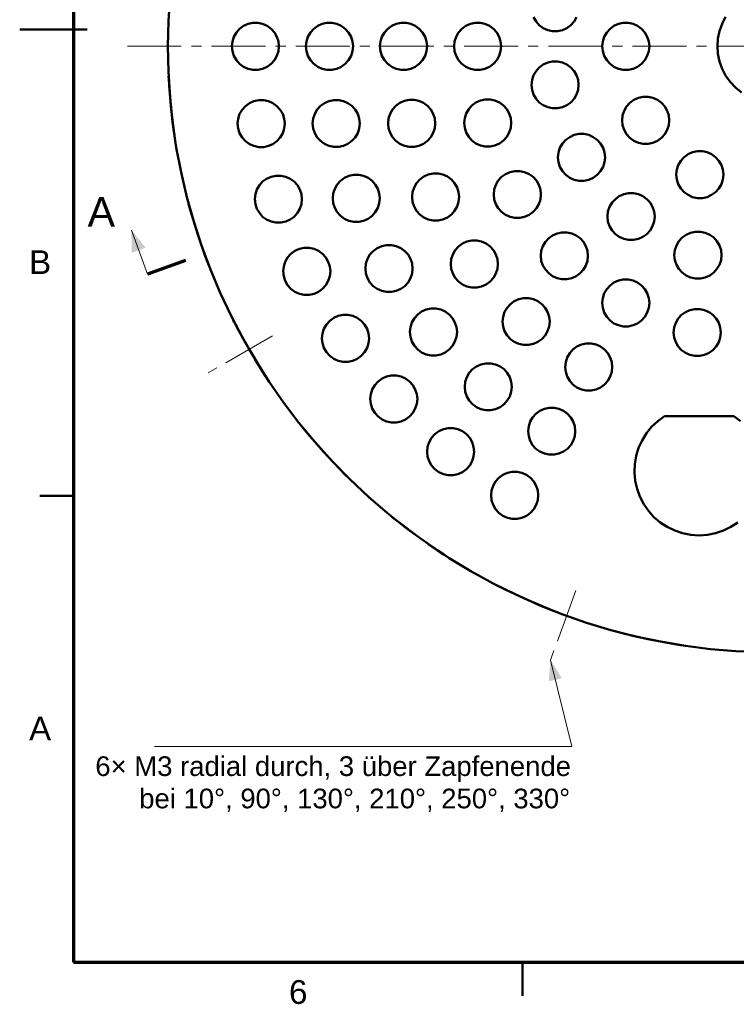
# Model space of a CAD drawing. Header units: millimetres. Extents: x 2 to 418, y 2 to 295.
# Tile 1 of 4: x 2 to 108, y 4 to 150. Entities that reach past the tile are written whole.
import ezdxf

# ---------------------------------------------------------------- set-up
doc = ezdxf.new("R2010")
doc.units = ezdxf.units.MM
doc.linetypes.add('MITTELLINIE', pattern=[12.5, 8, -1.5, 1.5, -1.5])
for name, color, linetype in [('DUENN', 7, 'Continuous'), ('FLAECHE', 7, 'Continuous'), ('KONTUR', 7, 'Continuous'), ('MITTELLINIE', 7, 'MITTELLINIE'), ('TEXT', 7, 'Continuous')]:
    doc.layers.add(name, color=color, linetype=linetype)
doc.styles.add('RFN', font='arial.ttf')

msp = doc.modelspace()

# ---------------------------------------------------------------- hatches: boundary and pattern name
at = {"layer": 'FLAECHE'}
for points in [[(18.58, 118.72), (18.64, 115.33), (20.7, 116.09), (18.58, 118.72)], [(80.82, 54.85), (80.57, 51.7), (82.51, 52.18), (80.82, 54.85)]]:
    msp.add_hatch(color=7, dxfattribs=at).paths.add_polyline_path(points)

# ---------------------------------------------------------------- linework, layer by layer
at = {"layer": 'DUENN', "lineweight": 20}
for p, q in [((20.97, 112.14), (18.58, 118.72)), ((80.82, 54.85), (84, 42)), ((84, 42), (22, 42))]:
    msp.add_line(p, q, dxfattribs=at)
at = {"layer": 'KONTUR', "lineweight": 70}
for p, q in [((10, 287), (10, 10)), ((26.61, 114.19), (20.97, 112.14)), ((10, 10), (410, 10))]:
    msp.add_line(p, q, dxfattribs=at)
at = {"layer": 'KONTUR', "lineweight": 50}
for p, q in [((2, 148.5), (12, 148.5)), ((97.73, 91.07), (108.04, 91.07)), ((10, 79.25), (5, 79.25)), ((76.67, 5), (76.67, 10))]:
    msp.add_line(p, q, dxfattribs=at)
for points in [[(24.32, 153.53), (24.08, 149.77), (24, 146)], [(33.5, 146), (33.58, 146.73), (33.8, 147.42), (34.17, 148.06), (34.66, 148.6), (35.25, 149.03), (35.92, 149.33), (36.63, 149.48), (37.37, 149.48), (38.08, 149.33), (38.75, 149.03), (39.34, 148.6), (39.83, 148.06), (40.2, 147.42), (40.42, 146.73), (40.5, 146), (40.42, 145.27), (40.2, 144.58), (39.83, 143.94), (39.34, 143.4), (38.75, 142.97), (38.08, 142.67), (37.37, 142.52), (36.63, 142.52), (35.92, 142.67), (35.25, 142.97), (34.66, 143.4), (34.17, 143.94), (33.8, 144.58), (33.58, 145.27), (33.5, 146)], [(44.5, 146), (44.58, 146.73), (44.8, 147.42), (45.17, 148.06), (45.66, 148.6), (46.25, 149.03), (46.92, 149.33), (47.63, 149.48), (48.37, 149.48), (49.08, 149.33), (49.75, 149.03), (50.34, 148.6), (50.83, 148.06), (51.2, 147.42), (51.42, 146.73), (51.5, 146), (51.42, 145.27), (51.2, 144.58), (50.83, 143.94), (50.34, 143.4), (49.75, 142.97), (49.08, 142.67), (48.37, 142.52), (47.63, 142.52), (46.92, 142.67), (46.25, 142.97), (45.66, 143.4), (45.17, 143.94), (44.8, 144.58), (44.58, 145.27), (44.5, 146)], [(55.5, 146), (55.58, 146.73), (55.8, 147.42), (56.17, 148.06), (56.66, 148.6), (57.25, 149.03), (57.92, 149.33), (58.63, 149.48), (59.37, 149.48), (60.08, 149.33), (60.75, 149.03), (61.34, 148.6), (61.83, 148.06), (62.2, 147.42), (62.42, 146.73), (62.5, 146), (62.42, 145.27), (62.2, 144.58), (61.83, 143.94), (61.34, 143.4), (60.75, 142.97), (60.08, 142.67), (59.37, 142.52), (58.63, 142.52), (57.92, 142.67), (57.25, 142.97), (56.66, 143.4), (56.17, 143.94), (55.8, 144.58), (55.58, 145.27), (55.5, 146)], [(66.5, 146), (66.58, 146.73), (66.8, 147.42), (67.17, 148.06), (67.66, 148.6), (68.25, 149.03), (68.92, 149.33), (69.63, 149.48), (70.37, 149.48), (71.08, 149.33), (71.75, 149.03), (72.34, 148.6), (72.83, 148.06), (73.2, 147.42), (73.42, 146.73), (73.5, 146), (73.42, 145.27), (73.2, 144.58), (72.83, 143.94), (72.34, 143.4), (71.75, 142.97), (71.08, 142.67), (70.37, 142.52), (69.63, 142.52), (68.92, 142.67), (68.25, 142.97), (67.66, 143.4), (67.17, 143.94), (66.8, 144.58), (66.58, 145.27), (66.5, 146)], [(84.7, 150.31), (84.33, 149.67), (83.84, 149.13), (83.25, 148.7), (82.58, 148.4), (81.87, 148.25), (81.14, 148.25), (80.42, 148.4), (79.75, 148.7), (79.16, 149.13), (78.67, 149.67), (78.3, 150.31)], [(88.5, 146), (88.58, 146.73), (88.8, 147.42), (89.17, 148.06), (89.66, 148.6), (90.25, 149.03), (90.92, 149.33), (91.63, 149.48), (92.37, 149.48), (93.08, 149.33), (93.75, 149.03), (94.34, 148.6), (94.83, 148.06), (95.2, 147.42), (95.42, 146.73), (95.5, 146), (95.42, 145.27), (95.2, 144.58), (94.83, 143.94), (94.34, 143.4), (93.75, 142.97), (93.08, 142.67), (92.37, 142.52), (91.63, 142.52), (90.92, 142.67), (90.25, 142.97), (89.66, 143.4), (89.17, 143.94), (88.8, 144.58), (88.58, 145.27), (88.5, 146)], [(105.6, 146), (105.68, 147.14), (105.91, 148.27), (106.3, 149.35), (106.82, 150.36)], [(24, 146), (24.08, 142.23), (24.32, 138.47), (24.71, 134.72), (25.26, 130.99), (25.97, 127.29), (26.83, 123.62), (27.84, 119.99), (29.01, 116.4), (30.32, 112.87), (31.78, 109.39), (33.39, 105.98), (35.13, 102.64), (37.02, 99.38), (39.04, 96.19), (41.19, 93.1), (43.47, 90.1), (45.87, 87.19), (48.39, 84.39), (51.03, 81.7), (53.78, 79.12), (56.63, 76.65), (59.59, 74.31), (62.64, 72.1), (65.78, 70.01), (69, 68.06), (72.3, 66.24), (75.68, 64.57), (79.12, 63.03), (82.63, 61.64), (86.19, 60.4), (89.8, 59.32), (93.45, 58.38), (97.14, 57.59), (100.85, 56.97), (104.59, 56.49), (108.35, 56.18), (112.12, 56.02)], [(109.16, 139.14), (108.27, 139.86), (107.48, 140.7), (106.82, 141.64), (106.3, 142.65), (105.91, 143.73), (105.68, 144.86), (105.6, 146)], [(78, 140.27), (78.08, 141), (78.3, 141.69), (78.67, 142.33), (79.16, 142.87), (79.75, 143.3), (80.42, 143.6), (81.14, 143.75), (81.87, 143.75), (82.58, 143.6), (83.25, 143.3), (83.84, 142.87), (84.33, 142.33), (84.7, 141.69), (84.92, 141), (85, 140.27), (84.92, 139.54), (84.7, 138.85), (84.33, 138.21), (83.84, 137.67), (83.25, 137.24), (82.58, 136.94), (81.87, 136.79), (81.14, 136.79), (80.42, 136.94), (79.75, 137.24), (79.16, 137.67), (78.67, 138.21), (78.3, 138.85), (78.08, 139.54), (78, 140.27)], [(24.11, 141.58), (24.11, 141.56), (24.11, 141.48), (24.13, 141.2), (24.19, 140.12), (24.49, 136.59)], [(34.36, 134.52), (34.44, 135.25), (34.66, 135.95), (35.03, 136.58), (35.52, 137.12), (36.11, 137.55), (36.78, 137.85), (37.49, 138), (38.23, 138), (38.94, 137.85), (39.61, 137.55), (40.2, 137.12), (40.69, 136.58), (41.06, 135.95), (41.28, 135.25), (41.36, 134.52), (41.28, 133.8), (41.06, 133.1), (40.69, 132.47), (40.2, 131.92), (39.61, 131.49), (38.94, 131.2), (38.23, 131.04), (37.49, 131.04), (36.78, 131.2), (36.11, 131.49), (35.52, 131.92), (35.03, 132.47), (34.66, 133.1), (34.44, 133.8), (34.36, 134.52)], [(45.5, 134.54), (45.58, 135.27), (45.81, 135.96), (46.17, 136.6), (46.66, 137.14), (47.25, 137.57), (47.92, 137.87), (48.64, 138.02), (49.37, 138.02), (50.08, 137.87), (50.75, 137.57), (51.34, 137.14), (51.83, 136.6), (52.2, 135.96), (52.43, 135.27), (52.5, 134.54), (52.43, 133.81), (52.2, 133.12), (51.83, 132.48), (51.34, 131.94), (50.75, 131.51), (50.08, 131.21), (49.37, 131.06), (48.64, 131.06), (47.92, 131.21), (47.25, 131.51), (46.66, 131.94), (46.17, 132.48), (45.81, 133.12), (45.58, 133.81), (45.5, 134.54)], [(56.7, 134.56), (56.78, 135.29), (57, 135.99), (57.37, 136.62), (57.86, 137.17), (58.45, 137.6), (59.12, 137.89), (59.84, 138.05), (60.57, 138.05), (61.28, 137.89), (61.95, 137.6), (62.54, 137.17), (63.03, 136.62), (63.4, 135.99), (63.63, 135.29), (63.7, 134.56), (63.63, 133.84), (63.4, 133.14), (63.03, 132.51), (62.54, 131.96), (61.95, 131.53), (61.28, 131.24), (60.57, 131.08), (59.84, 131.08), (59.12, 131.24), (58.45, 131.53), (57.86, 131.96), (57.37, 132.51), (57, 133.14), (56.78, 133.84), (56.7, 134.56)], [(68, 134.61), (68.08, 135.34), (68.3, 136.04), (68.67, 136.67), (69.16, 137.21), (69.75, 137.64), (70.42, 137.94), (71.13, 138.09), (71.87, 138.09), (72.58, 137.94), (73.25, 137.64), (73.84, 137.21), (74.33, 136.67), (74.7, 136.04), (74.92, 135.34), (75, 134.61), (74.92, 133.88), (74.7, 133.19), (74.33, 132.55), (73.84, 132.01), (73.25, 131.58), (72.58, 131.28), (71.87, 131.13), (71.13, 131.13), (70.42, 131.28), (69.75, 131.58), (69.16, 132.01), (68.67, 132.55), (68.3, 133.19), (68.08, 133.88), (68, 134.61)], [(91.45, 135), (91.52, 135.73), (91.75, 136.42), (92.12, 137.06), (92.61, 137.6), (93.2, 138.03), (93.87, 138.33), (94.58, 138.48), (95.31, 138.48), (96.03, 138.33), (96.7, 138.03), (97.29, 137.6), (97.78, 137.06), (98.14, 136.42), (98.37, 135.73), (98.45, 135), (98.37, 134.27), (98.14, 133.58), (97.78, 132.94), (97.29, 132.4), (96.7, 131.97), (96.03, 131.67), (95.31, 131.52), (94.58, 131.52), (93.87, 131.67), (93.2, 131.97), (92.61, 132.4), (92.12, 132.94), (91.75, 133.58), (91.52, 134.27), (91.45, 135)], [(24.49, 136.59), (24.93, 133.08), (25.09, 132.01), (25.14, 131.73), (25.15, 131.66), (25.15, 131.63)], [(25.15, 131.63), (25.15, 131.66), (25.14, 131.73), (25.09, 132.01), (24.93, 133.08), (24.49, 136.59)], [(24.49, 136.59), (24.93, 133.08), (25.09, 132.01), (25.14, 131.73), (25.15, 131.66), (25.15, 131.63)], [(25.15, 131.63), (25.15, 131.66), (25.14, 131.73), (25.09, 132.01), (24.93, 133.08), (24.49, 136.59)], [(81.92, 129.5), (82, 130.23), (82.22, 130.92), (82.59, 131.56), (83.08, 132.1), (83.67, 132.53), (84.34, 132.83), (85.06, 132.98), (85.79, 132.98), (86.5, 132.83), (87.17, 132.53), (87.76, 132.1), (88.25, 131.56), (88.62, 130.92), (88.84, 130.23), (88.92, 129.5), (88.84, 128.77), (88.62, 128.08), (88.25, 127.44), (87.76, 126.9), (87.17, 126.47), (86.5, 126.17), (85.79, 126.02), (85.06, 126.02), (84.34, 126.17), (83.67, 126.47), (83.08, 126.9), (82.59, 127.44), (82.22, 128.08), (82, 128.77), (81.92, 129.5)], [(99.5, 126.95), (99.58, 127.68), (99.8, 128.37), (100.17, 129), (100.66, 129.55), (101.25, 129.98), (101.92, 130.28), (102.63, 130.43), (103.37, 130.43), (104.08, 130.28), (104.75, 129.98), (105.34, 129.55), (105.83, 129), (106.2, 128.37), (106.42, 127.68), (106.5, 126.95), (106.42, 126.22), (106.2, 125.52), (105.83, 124.89), (105.34, 124.35), (104.75, 123.92), (104.08, 123.62), (103.37, 123.47), (102.63, 123.47), (101.92, 123.62), (101.25, 123.92), (100.66, 124.35), (100.17, 124.89), (99.8, 125.52), (99.58, 126.22), (99.5, 126.95)], [(72.39, 124), (72.47, 124.73), (72.7, 125.42), (73.06, 126.06), (73.55, 126.6), (74.14, 127.03), (74.81, 127.33), (75.53, 127.48), (76.26, 127.48), (76.98, 127.33), (77.64, 127.03), (78.24, 126.6), (78.73, 126.06), (79.09, 125.42), (79.32, 124.73), (79.39, 124), (79.32, 123.27), (79.09, 122.58), (78.73, 121.94), (78.24, 121.4), (77.64, 120.97), (76.98, 120.67), (76.26, 120.52), (75.53, 120.52), (74.81, 120.67), (74.14, 120.97), (73.55, 121.4), (73.06, 121.94), (72.7, 122.58), (72.47, 123.27), (72.39, 124)], [(36.92, 123.3), (37, 124.03), (37.22, 124.73), (37.59, 125.36), (38.08, 125.9), (38.67, 126.33), (39.34, 126.63), (40.06, 126.78), (40.79, 126.78), (41.5, 126.63), (42.17, 126.33), (42.76, 125.9), (43.25, 125.36), (43.62, 124.73), (43.84, 124.03), (43.92, 123.3), (43.84, 122.58), (43.62, 121.88), (43.25, 121.25), (42.76, 120.7), (42.17, 120.27), (41.5, 119.98), (40.79, 119.82), (40.06, 119.82), (39.34, 119.98), (38.67, 120.27), (38.08, 120.7), (37.59, 121.25), (37.22, 121.88), (37, 122.58), (36.92, 123.3)], [(48.48, 123.43), (48.56, 124.15), (48.78, 124.85), (49.15, 125.48), (49.64, 126.03), (50.23, 126.46), (50.9, 126.76), (51.61, 126.91), (52.35, 126.91), (53.06, 126.76), (53.73, 126.46), (54.32, 126.03), (54.81, 125.48), (55.18, 124.85), (55.4, 124.15), (55.48, 123.43), (55.4, 122.7), (55.18, 122), (54.81, 121.37), (54.32, 120.83), (53.73, 120.4), (53.06, 120.1), (52.35, 119.95), (51.61, 119.95), (50.9, 120.1), (50.23, 120.4), (49.64, 120.83), (49.15, 121.37), (48.78, 122), (48.56, 122.7), (48.48, 123.43)], [(60.26, 123.63), (60.33, 124.36), (60.56, 125.05), (60.92, 125.69), (61.41, 126.23), (62.01, 126.66), (62.67, 126.96), (63.39, 127.11), (64.12, 127.11), (64.84, 126.96), (65.51, 126.66), (66.1, 126.23), (66.59, 125.69), (66.95, 125.05), (67.18, 124.36), (67.26, 123.63), (67.18, 122.9), (66.95, 122.21), (66.59, 121.57), (66.1, 121.03), (65.51, 120.6), (64.84, 120.3), (64.12, 120.15), (63.39, 120.15), (62.67, 120.3), (62.01, 120.6), (61.41, 121.03), (60.92, 121.57), (60.56, 122.21), (60.33, 122.9), (60.26, 123.63)], [(26.99, 122.99), (27, 122.96), (27.02, 122.9), (27.09, 122.62), (27.38, 121.57), (28.4, 118.19)], [(89.29, 120.72), (89.36, 121.45), (89.59, 122.14), (89.96, 122.78), (90.45, 123.32), (91.04, 123.75), (91.71, 124.05), (92.42, 124.2), (93.15, 124.2), (93.87, 124.05), (94.54, 123.75), (95.13, 123.32), (95.62, 122.78), (95.99, 122.14), (96.21, 121.45), (96.29, 120.72), (96.21, 119.99), (95.99, 119.3), (95.62, 118.66), (95.13, 118.12), (94.54, 117.69), (93.87, 117.39), (93.15, 117.24), (92.42, 117.24), (91.71, 117.39), (91.04, 117.69), (90.45, 118.12), (89.96, 118.66), (89.59, 119.3), (89.36, 119.99), (89.29, 120.72)], [(99.21, 114.99), (99.29, 115.72), (99.52, 116.41), (99.88, 117.05), (100.37, 117.59), (100.96, 118.02), (101.63, 118.32), (102.35, 118.47), (103.08, 118.47), (103.79, 118.32), (104.46, 118.02), (105.06, 117.59), (105.54, 117.05), (105.91, 116.41), (106.14, 115.72), (106.21, 114.99), (106.14, 114.26), (105.91, 113.57), (105.54, 112.93), (105.06, 112.39), (104.46, 111.96), (103.79, 111.66), (103.08, 111.51), (102.35, 111.51), (101.63, 111.66), (100.96, 111.96), (100.37, 112.39), (99.88, 112.93), (99.52, 113.57), (99.29, 114.26), (99.21, 114.99)], [(28.4, 118.19), (29.56, 114.85), (29.95, 113.83), (30.05, 113.56), (30.07, 113.5), (30.08, 113.48)], [(30.08, 113.48), (30.07, 113.5), (30.05, 113.56), (29.95, 113.83), (29.56, 114.85), (28.4, 118.19)], [(28.4, 118.19), (29.56, 114.85), (29.95, 113.83), (30.05, 113.56), (30.07, 113.5), (30.08, 113.48)], [(30.08, 113.48), (30.07, 113.5), (30.05, 113.56), (29.95, 113.83), (29.56, 114.85), (28.4, 118.19)], [(66, 113.67), (66.08, 114.4), (66.31, 115.1), (66.67, 115.73), (67.16, 116.27), (67.75, 116.7), (68.42, 117), (69.14, 117.15), (69.87, 117.15), (70.59, 117), (71.25, 116.7), (71.85, 116.27), (72.34, 115.73), (72.7, 115.1), (72.93, 114.4), (73, 113.67), (72.93, 112.94), (72.7, 112.25), (72.34, 111.61), (71.85, 111.07), (71.25, 110.64), (70.59, 110.34), (69.87, 110.19), (69.14, 110.19), (68.42, 110.34), (67.75, 110.64), (67.16, 111.07), (66.67, 111.61), (66.31, 112.25), (66.08, 112.94), (66, 113.67)], [(79.39, 114.89), (79.46, 115.61), (79.69, 116.31), (80.06, 116.94), (80.55, 117.49), (81.14, 117.92), (81.81, 118.22), (82.52, 118.37), (83.25, 118.37), (83.97, 118.22), (84.64, 117.92), (85.23, 117.49), (85.72, 116.94), (86.08, 116.31), (86.31, 115.61), (86.39, 114.89), (86.31, 114.16), (86.08, 113.46), (85.72, 112.83), (85.23, 112.29), (84.64, 111.86), (83.97, 111.56), (83.25, 111.41), (82.52, 111.41), (81.81, 111.56), (81.14, 111.86), (80.55, 112.29), (80.06, 112.83), (79.69, 113.46), (79.46, 114.16), (79.39, 114.89)], [(41.13, 112.59), (41.2, 113.32), (41.43, 114.01), (41.79, 114.65), (42.28, 115.19), (42.88, 115.62), (43.54, 115.92), (44.26, 116.07), (44.99, 116.07), (45.71, 115.92), (46.38, 115.62), (46.97, 115.19), (47.46, 114.65), (47.82, 114.01), (48.05, 113.32), (48.13, 112.59), (48.05, 111.86), (47.82, 111.17), (47.46, 110.53), (46.97, 109.99), (46.38, 109.56), (45.71, 109.26), (44.99, 109.11), (44.26, 109.11), (43.54, 109.26), (42.88, 109.56), (42.28, 109.99), (41.79, 110.53), (41.43, 111.17), (41.2, 111.86), (41.13, 112.59)], [(53.34, 113), (53.42, 113.73), (53.64, 114.42), (54.01, 115.06), (54.5, 115.6), (55.09, 116.03), (55.76, 116.33), (56.48, 116.48), (57.21, 116.48), (57.92, 116.33), (58.59, 116.03), (59.18, 115.6), (59.67, 115.06), (60.04, 114.42), (60.27, 113.73), (60.34, 113), (60.27, 112.27), (60.04, 111.58), (59.67, 110.94), (59.18, 110.4), (58.59, 109.97), (57.92, 109.67), (57.21, 109.52), (56.48, 109.52), (55.76, 109.67), (55.09, 109.97), (54.5, 110.4), (54.01, 110.94), (53.64, 111.58), (53.42, 112.27), (53.34, 113)], [(88.5, 107.89), (88.58, 108.62), (88.8, 109.32), (89.17, 109.95), (89.66, 110.5), (90.25, 110.93), (90.92, 111.22), (91.63, 111.38), (92.37, 111.38), (93.08, 111.22), (93.75, 110.93), (94.34, 110.5), (94.83, 109.95), (95.2, 109.32), (95.42, 108.62), (95.5, 107.89), (95.42, 107.17), (95.2, 106.47), (94.83, 105.84), (94.34, 105.29), (93.75, 104.86), (93.08, 104.57), (92.37, 104.41), (91.63, 104.41), (90.92, 104.57), (90.25, 104.86), (89.66, 105.29), (89.17, 105.84), (88.8, 106.47), (88.58, 107.17), (88.5, 107.89)], [(73.7, 105.13), (73.77, 105.85), (74, 106.55), (74.37, 107.18), (74.86, 107.73), (75.45, 108.16), (76.12, 108.46), (76.83, 108.61), (77.56, 108.61), (78.28, 108.46), (78.95, 108.16), (79.54, 107.73), (80.03, 107.18), (80.4, 106.55), (80.62, 105.85), (80.7, 105.13), (80.62, 104.4), (80.4, 103.7), (80.03, 103.07), (79.54, 102.53), (78.95, 102.1), (78.28, 101.8), (77.56, 101.65), (76.83, 101.65), (76.12, 101.8), (75.45, 102.1), (74.86, 102.53), (74.37, 103.07), (74, 103.7), (73.77, 104.4), (73.7, 105.13)], [(59.94, 103.58), (60.02, 104.3), (60.24, 105), (60.61, 105.63), (61.1, 106.18), (61.69, 106.61), (62.36, 106.9), (63.08, 107.06), (63.81, 107.06), (64.52, 106.9), (65.19, 106.61), (65.78, 106.18), (66.27, 105.63), (66.64, 105), (66.86, 104.3), (66.94, 103.58), (66.86, 102.85), (66.64, 102.15), (66.27, 101.52), (65.78, 100.98), (65.19, 100.54), (64.52, 100.25), (63.81, 100.1), (63.08, 100.1), (62.36, 100.25), (61.69, 100.54), (61.1, 100.98), (60.61, 101.52), (60.24, 102.15), (60.02, 102.85), (59.94, 103.58)], [(99.11, 103.5), (99.19, 104.23), (99.41, 104.92), (99.78, 105.56), (100.27, 106.1), (100.86, 106.53), (101.53, 106.83), (102.25, 106.98), (102.98, 106.98), (103.69, 106.83), (104.36, 106.53), (104.95, 106.1), (105.44, 105.56), (105.81, 104.92), (106.04, 104.23), (106.11, 103.5), (106.04, 102.77), (105.81, 102.08), (105.44, 101.44), (104.95, 100.9), (104.36, 100.47), (103.69, 100.17), (102.98, 100.02), (102.25, 100.02), (101.53, 100.17), (100.86, 100.47), (100.27, 100.9), (99.78, 101.44), (99.41, 102.08), (99.19, 102.77), (99.11, 103.5)], [(33.68, 105.4), (33.69, 105.38), (33.72, 105.32), (33.85, 105.06), (34.35, 104.1), (36.06, 101)], [(46.88, 102.62), (46.96, 103.35), (47.18, 104.05), (47.55, 104.68), (48.04, 105.23), (48.63, 105.66), (49.3, 105.95), (50.01, 106.11), (50.75, 106.11), (51.46, 105.95), (52.13, 105.66), (52.72, 105.23), (53.21, 104.68), (53.58, 104.05), (53.8, 103.35), (53.88, 102.62), (53.8, 101.9), (53.58, 101.2), (53.21, 100.57), (52.72, 100.02), (52.13, 99.59), (51.46, 99.3), (50.75, 99.14), (50.01, 99.14), (49.3, 99.3), (48.63, 99.59), (48.04, 100.02), (47.55, 100.57), (47.18, 101.2), (46.96, 101.9), (46.88, 102.62)], [(36.06, 101), (37.89, 97.97), (38.47, 97.06), (38.63, 96.82), (38.67, 96.76), (38.68, 96.74)], [(38.68, 96.74), (38.67, 96.76), (38.63, 96.82), (38.47, 97.06), (37.89, 97.97), (36.06, 101)], [(36.06, 101), (37.89, 97.97), (38.47, 97.06), (38.63, 96.82), (38.67, 96.76), (38.68, 96.74)], [(38.68, 96.74), (38.67, 96.76), (38.63, 96.82), (38.47, 97.06), (37.89, 97.97), (36.06, 101)], [(83, 98.37), (83.08, 99.1), (83.3, 99.79), (83.67, 100.43), (84.16, 100.97), (84.75, 101.4), (85.42, 101.7), (86.13, 101.85), (86.87, 101.85), (87.58, 101.7), (88.25, 101.4), (88.84, 100.97), (89.33, 100.43), (89.7, 99.79), (89.92, 99.1), (90, 98.37), (89.92, 97.64), (89.7, 96.95), (89.33, 96.31), (88.84, 95.77), (88.25, 95.34), (87.58, 95.04), (86.87, 94.89), (86.13, 94.89), (85.42, 95.04), (84.75, 95.34), (84.16, 95.77), (83.67, 96.31), (83.3, 96.95), (83.08, 97.64), (83, 98.37)], [(68.08, 95.44), (68.15, 96.17), (68.38, 96.86), (68.74, 97.5), (69.23, 98.04), (69.83, 98.47), (70.49, 98.77), (71.21, 98.92), (71.94, 98.92), (72.66, 98.77), (73.33, 98.47), (73.92, 98.04), (74.41, 97.5), (74.77, 96.86), (75, 96.17), (75.08, 95.44), (75, 94.71), (74.77, 94.02), (74.41, 93.38), (73.92, 92.84), (73.33, 92.41), (72.66, 92.11), (71.94, 91.96), (71.21, 91.96), (70.49, 92.11), (69.83, 92.41), (69.23, 92.84), (68.74, 93.38), (68.38, 94.02), (68.15, 94.71), (68.08, 95.44)], [(54.06, 93.63), (54.13, 94.35), (54.36, 95.05), (54.72, 95.68), (55.21, 96.23), (55.81, 96.66), (56.47, 96.96), (57.19, 97.11), (57.92, 97.11), (58.64, 96.96), (59.31, 96.66), (59.9, 96.23), (60.39, 95.68), (60.75, 95.05), (60.98, 94.35), (61.06, 93.63), (60.98, 92.9), (60.75, 92.2), (60.39, 91.57), (59.9, 91.03), (59.31, 90.6), (58.64, 90.3), (57.92, 90.15), (57.19, 90.15), (56.47, 90.3), (55.81, 90.6), (55.21, 91.03), (54.72, 91.57), (54.36, 92.2), (54.13, 92.9), (54.06, 93.63)], [(77.5, 88.84), (77.58, 89.57), (77.8, 90.27), (78.17, 90.9), (78.66, 91.44), (79.25, 91.87), (79.92, 92.17), (80.63, 92.32), (81.37, 92.32), (82.08, 92.17), (82.75, 91.87), (83.34, 91.44), (83.83, 90.9), (84.2, 90.27), (84.42, 89.57), (84.5, 88.84), (84.42, 88.11), (84.2, 87.42), (83.83, 86.79), (83.34, 86.24), (82.75, 85.81), (82.08, 85.51), (81.37, 85.36), (80.63, 85.36), (79.92, 85.51), (79.25, 85.81), (78.66, 86.24), (78.17, 86.79), (77.8, 87.42), (77.58, 88.11), (77.5, 88.84)], [(108.65, 75.29), (107.61, 74.62), (106.5, 74.08), (105.33, 73.69), (104.12, 73.45), (102.89, 73.37), (101.65, 73.45), (100.44, 73.69), (99.27, 74.08), (98.16, 74.62), (97.12, 75.29), (96.19, 76.1), (95.36, 77.01), (94.66, 78.03), (94.09, 79.13), (93.67, 80.29), (93.4, 81.49), (93.29, 82.72), (93.34, 83.96), (93.54, 85.18), (93.9, 86.36), (94.41, 87.48), (95.06, 88.53), (95.84, 89.49), (96.74, 90.34), (97.73, 91.07)], [(108.04, 91.07), (109.04, 90.34)], [(43.87, 89.59), (43.89, 89.57), (43.93, 89.51), (44.11, 89.29), (44.8, 88.45), (47.12, 85.78)], [(62.49, 85.8), (62.57, 86.53), (62.79, 87.22), (63.16, 87.86), (63.65, 88.4), (64.24, 88.83), (64.91, 89.13), (65.63, 89.28), (66.36, 89.28), (67.07, 89.13), (67.74, 88.83), (68.33, 88.4), (68.82, 87.86), (69.19, 87.22), (69.41, 86.53), (69.49, 85.8), (69.41, 85.07), (69.19, 84.38), (68.82, 83.74), (68.33, 83.2), (67.74, 82.77), (67.07, 82.47), (66.36, 82.32), (65.63, 82.32), (64.91, 82.47), (64.24, 82.77), (63.65, 83.2), (63.16, 83.74), (62.79, 84.38), (62.57, 85.07), (62.49, 85.8)], [(47.12, 85.78), (49.53, 83.2), (50.3, 82.42), (50.5, 82.22), (50.55, 82.17), (50.57, 82.16)], [(50.57, 82.16), (50.55, 82.17), (50.5, 82.22), (50.3, 82.42), (49.53, 83.2), (47.12, 85.78)], [(47.12, 85.78), (49.53, 83.2), (50.3, 82.42), (50.5, 82.22), (50.55, 82.17), (50.57, 82.16)], [(50.57, 82.16), (50.55, 82.17), (50.5, 82.22), (50.3, 82.42), (49.53, 83.2), (47.12, 85.78)], [(72, 79.32), (72.08, 80.04), (72.3, 80.74), (72.67, 81.37), (73.16, 81.92), (73.75, 82.35), (74.42, 82.64), (75.13, 82.8), (75.87, 82.8), (76.58, 82.64), (77.25, 82.35), (77.84, 81.92), (78.33, 81.37), (78.7, 80.74), (78.92, 80.04), (79, 79.32), (78.92, 78.59), (78.7, 77.89), (78.33, 77.26), (77.84, 76.72), (77.25, 76.28), (76.58, 75.99), (75.87, 75.84), (75.13, 75.84), (74.42, 75.99), (73.75, 76.28), (73.16, 76.72), (72.67, 77.26), (72.3, 77.89), (72.08, 78.59), (72, 79.32)], [(57.14, 76.24), (57.15, 76.22), (57.21, 76.18), (57.43, 76), (58.28, 75.32), (61.1, 73.19)], [(65.23, 70.36), (65.21, 70.37), (65.15, 70.41), (64.91, 70.57), (64, 71.17), (61.1, 73.19)], [(65.23, 70.36), (65.21, 70.37), (65.15, 70.41), (64.91, 70.57), (64, 71.17), (61.1, 73.19)], [(62.66, 72.08), (64.51, 70.83), (65.05, 70.48), (65.18, 70.39), (65.23, 70.36)], [(62.66, 72.08), (64.51, 70.83), (65.05, 70.48), (65.18, 70.39), (65.23, 70.36)], [(72.88, 65.94), (72.9, 65.93), (72.97, 65.9), (73.22, 65.77), (74.19, 65.28), (77.39, 63.78)], [(82.02, 61.87), (82, 61.88), (81.93, 61.91), (81.66, 62.01), (80.65, 62.41), (77.39, 63.78)], [(77.39, 63.78), (80.65, 62.41), (81.66, 62.01), (81.93, 61.91), (82, 61.88), (82.02, 61.87)], [(82.02, 61.87), (82, 61.88), (81.93, 61.91), (81.66, 62.01), (80.65, 62.41), (77.39, 63.78)], [(79.15, 63.02), (81.22, 62.18), (81.82, 61.95), (81.97, 61.89), (82.02, 61.87)], [(90.43, 59.14), (90.45, 59.14), (90.52, 59.12), (90.79, 59.04), (91.84, 58.77), (95.29, 57.97)], [(95.29, 57.97), (98.76, 57.3), (99.83, 57.12), (100.11, 57.08), (100.18, 57.07), (100.21, 57.06)], [(100.21, 57.06), (100.18, 57.07), (100.11, 57.08), (99.83, 57.12), (98.76, 57.3), (95.29, 57.97)], [(95.29, 57.97), (98.76, 57.3), (99.83, 57.12), (100.11, 57.08), (100.18, 57.07), (100.21, 57.06)], [(100.21, 57.06), (100.18, 57.07), (100.11, 57.08), (99.83, 57.12), (98.76, 57.3), (95.29, 57.97)]]:
    msp.add_lwpolyline(points, dxfattribs=at)
at = {"layer": 'MITTELLINIE', "lineweight": 20}
for p, q in [((18, 146), (210, 146)), ((39.52, 103), (30, 97.5)), ((84.59, 65.19), (80.82, 54.85))]:
    msp.add_line(p, q, dxfattribs=at)

# ---------------------------------------------------------------- texts
at = {"layer": 'TEXT', "style": 'RFN'}
for s, height, p in [('A', 4.38, (12.08, 119.22)), ('B', 3.53, (3.39, 112.18)), ('A', 3.53, (3.39, 42.92)), ('6× M3 radial durch, 3 über Zapfenende', 2.92, (13.23, 37.64)), ('bei 10°, 90°, 130°, 210°, 250°, 330°', 2.92, (19.75, 32.84)), ('6', 3.53, (41.99, 3.8))]:
    msp.add_text(s, height=height, dxfattribs=at).set_placement(p)

doc.saveas('drawing.dxf')
